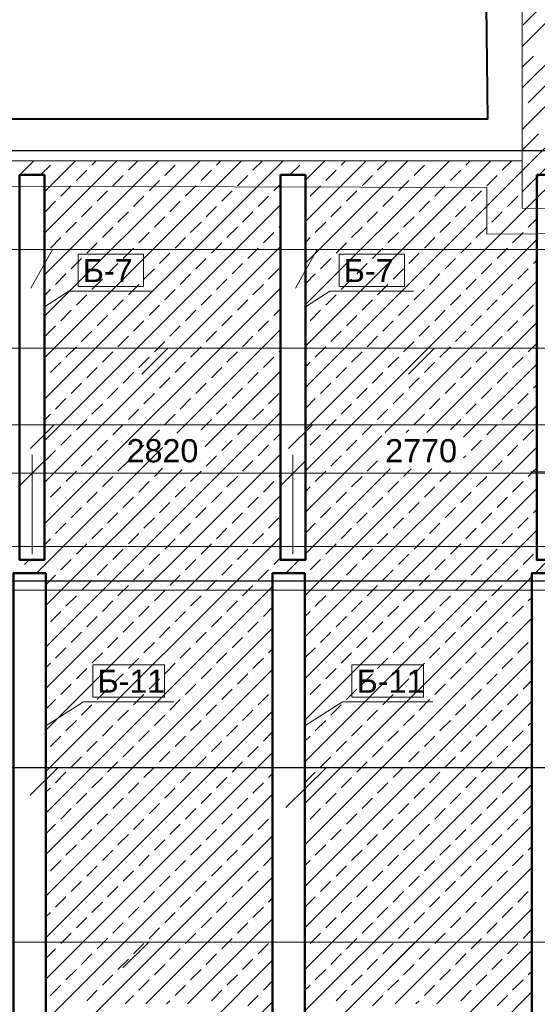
# Model space of a CAD drawing. Header units: millimetres. Extents: x -7161 to 110057, y -144197 to 43481.
# Tile 24 of 30: x 39312 to 44905, y 1572 to 12219. Entities that reach past the tile are written whole.
import ezdxf

# ---------------------------------------------------------------- set-up
doc = ezdxf.new("R2010")
doc.units = ezdxf.units.MM
for name, color, linetype, lineweight in [('Каркас', 130, 'Continuous', 50), ('Несущие стены', 10, 'Continuous', 40), ('Обмерные чертежи _09_02_2026_ 3 эт_dwg', 8, 'Continuous', 9), ('Оси', 7, 'Continuous', 9), ('Плита', 7, 'Continuous', 9), ('Размеры', 7, 'Continuous', 9), ('Штриховка', 7, 'Continuous', 9)]:
    doc.layers.add(name, color=color, linetype=linetype, lineweight=lineweight)
doc.styles.add('Arial', font='arial.ttf', dxfattribs={"height": 250})

# ---------------------------------------------------------------- blocks, each defined once
blk = doc.blocks.new('Обмерные чертежи _09_02_2026_ 3 эт_dwg_ось сокольники-2039262-Cхема демонтажа сборных ребристых плит перекрытия 3 этажа в осях _Г-Ж_1-3 и Г-Ж_10-12_')
at = {"layer": 'Оси', "color": 250, "lineweight": 30, "flags": 128}
for points in [[(-445520, 54535), (-452018, 54535), (-455016, 54535), (-459017, 54535), (-462418, 54535), (-470317, 54535), (-482816, 54535), (-490714, 54535), (-493713, 54535), (-497864, 54535), (-500864, 54535), (-507364, 54535), (-513025, 54535), (-513525, 54535)], [(-445520, 49884), (-452018, 49884), (-455016, 49884), (-459017, 49884), (-462418, 49884), (-470317, 49884), (-482816, 49884), (-490714, 49884), (-493713, 49884), (-497864, 49884), (-500864, 49884), (-507364, 49884), (-513025, 49884), (-513525, 49884)]]:
    blk.add_lwpolyline(points, dxfattribs=at)
blk = doc.blocks.new('Обмерные чертежи _09_02_2026_ 3 эт_dwg__Oblique-2039263-Cхема демонтажа сборных ребристых плит перекрытия 3 этажа в осях _Г-Ж_1-3 и Г-Ж_10-12_')
at = {"layer": 'Размеры'}
blk.add_line((-0.5, -0.5), (0.5, 0.5), dxfattribs=at)
blk = doc.blocks.new('Обмерные чертежи _09_02_2026_ 3 эт_dwg-2039254-Cхема демонтажа сборных ребристых плит перекрытия 3 этажа в осях _Г-Ж_1-3 и Г-Ж_10-12_')
at = {"lineweight": 9}
for p, q in [((-557940, -139907), (-557706, -139491)), ((-555080, -139907), (-554846, -139491)), ((-556741, -140838), (-556461, -140558)), ((-553860, -140838), (-553580, -140558)), ((-557947, -141643), (-557690, -141386)), ((-555156, -141643), (-554898, -141386)), ((-556948, -147259), (-556668, -146979)), ((-554067, -147259), (-553787, -146979))]:
    blk.add_line(p, q, dxfattribs=at)
at = {"color": 250, "lineweight": 30}
for p, q in [((-557950, -145392), (-557645, -145091)), ((-555187, -145524), (-554748, -145091))]:
    blk.add_line(p, q, dxfattribs=at)
at = {"lineweight": 9, "flags": 128}
for points in [[(-586289, -139491), (-543553, -139491), (-542615, -139491)], [(-557794, -140111), (-557531, -139941), (-556625, -139941)], [(-554974, -140111), (-554711, -139941), (-553805, -139941)], [(-551235, -140838), (-550955, -140558), (-583288, -140558), (-580807, -140558)], [(-583484, -141652), (-583218, -141386), (-540870, -141386), (-538376, -141386)], [(-557779, -144641), (-557372, -144380), (-556397, -144380)], [(-554979, -144641), (-554572, -144380), (-553597, -144380)], [(-551442, -147259), (-551162, -146979), (-583368, -146979), (-585849, -146979)]]:
    blk.add_lwpolyline(points, dxfattribs=at)
for points in [[(-557431, -139891), (-556725, -139891), (-556725, -139541), (-557431, -139541)], [(-554611, -139891), (-553905, -139891), (-553905, -139541), (-554611, -139541)], [(-557272, -144330), (-556497, -144330), (-556497, -143980), (-557272, -143980)], [(-554472, -144330), (-553697, -144330), (-553697, -143980), (-554472, -143980)]]:
    blk.add_lwpolyline(points, close=True, dxfattribs=at)
at = {"color": 250, "lineweight": 30, "flags": 128}
blk.add_lwpolyline([(-583182, -145810), (-582452, -145091), (-551462, -145091), (-550331, -145091)], dxfattribs=at)
at = {"layer": 'Каркас', "flags": 128}
for points in [[(-558064, -138683), (-557794, -138683), (-557794, -142847), (-558064, -142847)], [(-555244, -138683), (-554974, -138683), (-554974, -142847), (-555244, -142847)], [(-552474, -138683), (-552204, -138683), (-552204, -142847), (-552474, -142847)]]:
    blk.add_lwpolyline(points, close=True, dxfattribs=at)
for points in [[(-557779, -142991), (-558129, -142991), (-558129, -149222), (-557779, -149222), (-557779, -142991)], [(-554979, -142991), (-555329, -142991), (-555329, -149222), (-554979, -149222), (-554979, -142991)], [(-552179, -142991), (-552529, -142991), (-552529, -149222), (-552179, -149222), (-552179, -142991)]]:
    blk.add_lwpolyline(points, dxfattribs=at)
at = {"layer": 'Несущие стены', "flags": 128}
blk.add_lwpolyline([(-553094, -130710), (-553005, -138080), (-580033, -138080)], dxfattribs=at)
at = {"layer": 'Несущие стены', "color": 7, "lineweight": 9, "flags": 128}
for points in [[(-543453, -139248), (-551929, -139317), (-553014, -139325), (-553014, -138820), (-580331, -138748)], [(-583380, -142703), (-549461, -142703), (-549461, -142603), (-549023, -142603), (-549023, -143103), (-548903, -143103), (-548903, -143434), (-549022, -143434), (-548963, -151056), (-548317, -151056), (-548317, -151052), (-547716, -151056), (-546978, -151056), (-546978, -151060), (-542125, -151089), (-542184, -143311), (-542054, -143311), (-542054, -142713), (-536235, -142677), (-536235, -142672), (-535876, -142672), (-536006, -118621)], [(-549415, -149071), (-549432, -143174), (-583378, -143174), (-583350, -149040), (-549415, -149040)]]:
    blk.add_lwpolyline(points, dxfattribs=at)
at = {"layer": 'Плита', "flags": 128}
for points in [[(-552631, -138531), (-552631, -131264), (-549087, -131264), (-549087, -137019), (-548850, -137014)], [(-588043, -139073), (-580520, -139073), (-580520, -138531), (-552631, -138531), (-552631, -139044), (-543453, -139209)]]:
    blk.add_lwpolyline(points, dxfattribs=at)
at = {"layer": 'Размеры'}
for p, q in [((-557729, -141910), (-560969, -141910)), ((-554909, -141910), (-558129, -141910)), ((-552139, -141910), (-555309, -141910)), ((-549429, -141893), (-552539, -141893))]:
    blk.add_line(p, q, dxfattribs=at)
at = {"layer": 'Размеры', "flags": 128}
for points in [[(-557929, -141710), (-557929, -142785)], [(-555109, -141710), (-555109, -142785)]]:
    blk.add_lwpolyline(points, close=True, dxfattribs=at)
at = {"layer": 'Штриховка'}
for p, q in [((-552623, -137061), (-552342, -136781)), ((-552631, -137518), (-552510, -137398)), ((-552566, -137903), (-552286, -137622)), ((-552631, -138416), (-552454, -138240)), ((-558060, -138683), (-557909, -138531)), ((-557836, -138683), (-557730, -138577)), ((-557794, -141110), (-555215, -138531)), ((-557794, -140661), (-555664, -138531)), ((-557794, -140212), (-556113, -138531)), ((-557794, -139763), (-556562, -138531)), ((-557794, -139314), (-557011, -138531)), ((-557794, -138865), (-557460, -138531)), ((-557281, -138577), (-557235, -138531)), ((-556888, -138633), (-556786, -138531)), ((-556495, -138689), (-556383, -138577)), ((-555934, -138577), (-555888, -138531)), ((-555541, -138633), (-555439, -138531)), ((-555142, -138683), (-555036, -138577)), ((-554974, -140535), (-552970, -138531)), ((-554974, -140086), (-553419, -138531)), ((-554974, -139637), (-553868, -138531)), ((-554974, -139188), (-554317, -138531)), ((-554974, -138739), (-554766, -138531)), ((-554587, -138577), (-554541, -138531)), ((-554194, -138633), (-554092, -138531)), ((-553801, -138689), (-553689, -138577)), ((-553240, -138577), (-553194, -138531)), ((-552847, -138633), (-552745, -138531)), ((-557449, -138745), (-557337, -138633)), ((-557057, -138801), (-556944, -138689)), ((-556102, -138745), (-555990, -138633)), ((-555709, -138801), (-555597, -138689)), ((-554755, -138745), (-554643, -138633)), ((-554362, -138801), (-554250, -138689)), ((-553408, -138745), (-553296, -138633)), ((-553015, -138801), (-552903, -138689)), ((-557618, -138913), (-557506, -138801)), ((-556664, -138857), (-556551, -138745)), ((-556271, -138913), (-556158, -138801)), ((-555317, -138857), (-555244, -138785)), ((-554924, -138913), (-554811, -138801)), ((-553970, -138857), (-553857, -138745)), ((-553577, -138913), (-553464, -138801)), ((-557225, -138969), (-557113, -138857)), ((-556832, -139026), (-556720, -138913)), ((-555878, -138969), (-555766, -138857)), ((-555485, -139026), (-555373, -138913)), ((-554974, -141433), (-552474, -138933)), ((-554531, -138969), (-554419, -138857)), ((-554138, -139026), (-554026, -138913)), ((-553184, -138969), (-553072, -138857)), ((-552791, -139026), (-552679, -138913)), ((-557794, -141559), (-555244, -139009)), ((-557786, -139082), (-557674, -138969)), ((-557393, -139138), (-557281, -139026)), ((-556439, -139082), (-556327, -138969)), ((-556046, -139138), (-555934, -139026)), ((-554699, -139138), (-554587, -139026)), ((-553745, -139082), (-553633, -138969)), ((-553352, -139138), (-553240, -139026)), ((-557000, -139194), (-556888, -139082)), ((-556607, -139250), (-556495, -139138)), ((-555653, -139194), (-555541, -139082)), ((-554306, -139194), (-554194, -139082)), ((-553913, -139250), (-553801, -139138)), ((-552959, -139194), (-552847, -139082)), ((-557562, -139306), (-557449, -139194)), ((-557169, -139362), (-557057, -139250)), ((-556215, -139306), (-556102, -139194)), ((-555822, -139362), (-555709, -139250)), ((-555260, -139250), (-555244, -139234)), ((-554868, -139306), (-554755, -139194)), ((-554475, -139362), (-554362, -139250)), ((-553521, -139306), (-553408, -139194)), ((-553128, -139362), (-553015, -139250)), ((-552566, -139250), (-552474, -139158)), ((-557730, -139475), (-557618, -139362)), ((-556776, -139418), (-556664, -139306)), ((-556383, -139475), (-556271, -139362)), ((-555429, -139418), (-555317, -139306)), ((-554974, -139413), (-554924, -139362)), ((-554082, -139418), (-553970, -139306)), ((-553689, -139475), (-553577, -139362)), ((-552735, -139418), (-552623, -139306)), ((-557794, -142008), (-555244, -139458)), ((-557337, -139531), (-557225, -139418)), ((-555990, -139531), (-555878, -139418)), ((-554974, -141882), (-552474, -139382)), ((-554643, -139531), (-554531, -139418)), ((-553296, -139531), (-553184, -139418)), ((-557794, -139538), (-557786, -139531)), ((-556944, -139587), (-556832, -139475)), ((-556551, -139643), (-556439, -139531)), ((-555597, -139587), (-555485, -139475)), ((-554250, -139587), (-554138, -139475)), ((-553857, -139643), (-553745, -139531)), ((-552903, -139587), (-552791, -139475)), ((-557506, -139699), (-557393, -139587)), ((-557113, -139755), (-557000, -139643)), ((-556158, -139699), (-556046, -139587)), ((-555766, -139755), (-555653, -139643)), ((-554811, -139699), (-554699, -139587)), ((-554419, -139755), (-554306, -139643)), ((-553464, -139699), (-553352, -139587)), ((-553072, -139755), (-552959, -139643)), ((-552510, -139643), (-552474, -139607)), ((-557674, -139867), (-557562, -139755)), ((-556720, -139811), (-556607, -139699)), ((-556327, -139867), (-556215, -139755)), ((-555373, -139811), (-555260, -139699)), ((-554974, -139862), (-554868, -139755)), ((-554026, -139811), (-553913, -139699)), ((-553633, -139867), (-553521, -139755)), ((-552679, -139811), (-552566, -139699)), ((-557281, -139924), (-557169, -139811)), ((-556888, -139980), (-556776, -139867)), ((-555934, -139924), (-555822, -139811)), ((-555541, -139980), (-555429, -139867)), ((-554587, -139924), (-554475, -139811)), ((-554194, -139980), (-554082, -139867)), ((-554111, -141468), (-552474, -139831)), ((-553240, -139924), (-553128, -139811)), ((-552847, -139980), (-552735, -139867)), ((-557794, -142457), (-555244, -139907)), ((-557794, -139988), (-557730, -139924)), ((-557449, -140092), (-557337, -139980)), ((-556495, -140036), (-556383, -139924)), ((-556102, -140092), (-555990, -139980)), ((-554755, -140092), (-554643, -139980)), ((-553801, -140036), (-553689, -139924)), ((-553408, -140092), (-553296, -139980)), ((-557057, -140148), (-556944, -140036)), ((-556664, -140204), (-556551, -140092)), ((-555709, -140148), (-555597, -140036)), ((-554362, -140148), (-554250, -140036)), ((-553970, -140204), (-553857, -140092)), ((-553015, -140148), (-552903, -140036)), ((-552623, -140204), (-552510, -140092)), ((-557618, -140260), (-557506, -140148)), ((-557225, -140317), (-557113, -140204)), ((-556271, -140260), (-556158, -140148)), ((-555878, -140317), (-555766, -140204)), ((-555317, -140204), (-555244, -140132)), ((-554924, -140260), (-554811, -140148)), ((-554531, -140317), (-554419, -140204)), ((-553577, -140260), (-553464, -140148)), ((-553184, -140317), (-553072, -140204)), ((-557786, -140429), (-557674, -140317)), ((-556832, -140373), (-556720, -140260)), ((-556439, -140429), (-556327, -140317)), ((-555485, -140373), (-555373, -140260)), ((-554138, -140373), (-554026, -140260)), ((-553745, -140429), (-553633, -140317)), ((-553662, -141468), (-552474, -140280)), ((-552791, -140373), (-552679, -140260)), ((-557393, -140485), (-557281, -140373)), ((-557000, -140541), (-556888, -140429)), ((-556363, -141475), (-555244, -140356)), ((-556046, -140485), (-555934, -140373)), ((-555653, -140541), (-555541, -140429)), ((-554699, -140485), (-554587, -140373)), ((-554306, -140541), (-554194, -140429)), ((-553352, -140485), (-553240, -140373)), ((-552959, -140541), (-552847, -140429)), ((-556607, -140597), (-556495, -140485)), ((-553913, -140597), (-553801, -140485)), ((-552566, -140597), (-552474, -140505)), ((-557562, -140653), (-557449, -140541)), ((-557169, -140709), (-557057, -140597)), ((-556215, -140653), (-556102, -140541)), ((-555822, -140709), (-555709, -140597)), ((-555260, -140597), (-555244, -140581)), ((-554868, -140653), (-554755, -140541)), ((-554475, -140709), (-554362, -140597)), ((-553521, -140653), (-553408, -140541)), ((-553128, -140709), (-553015, -140597)), ((-557730, -140822), (-557618, -140709)), ((-556776, -140766), (-556664, -140653)), ((-556383, -140822), (-556271, -140709)), ((-555429, -140766), (-555317, -140653)), ((-554974, -140760), (-554924, -140709)), ((-554082, -140766), (-553970, -140653)), ((-553689, -140822), (-553577, -140709)), ((-553265, -141520), (-552474, -140729)), ((-552735, -140766), (-552623, -140653)), ((-557337, -140878), (-557225, -140766)), ((-556944, -140934), (-556832, -140822)), ((-556059, -141621), (-555244, -140805)), ((-555990, -140878), (-555878, -140766)), ((-555597, -140934), (-555485, -140822)), ((-554643, -140878), (-554531, -140766)), ((-554250, -140934), (-554138, -140822)), ((-553296, -140878), (-553184, -140766)), ((-552903, -140934), (-552791, -140822)), ((-557794, -140886), (-557786, -140878)), ((-557506, -141046), (-557393, -140934)), ((-556551, -140990), (-556439, -140878)), ((-556158, -141046), (-556046, -140934)), ((-554811, -141046), (-554699, -140934)), ((-553857, -140990), (-553745, -140878)), ((-553464, -141046), (-553352, -140934)), ((-552510, -140990), (-552474, -140954)), ((-557113, -141102), (-557000, -140990)), ((-556720, -141158), (-556607, -141046)), ((-555766, -141102), (-555653, -140990)), ((-555373, -141158), (-555260, -141046)), ((-554419, -141102), (-554306, -140990)), ((-554026, -141158), (-553913, -141046)), ((-553072, -141102), (-552959, -140990)), ((-552679, -141158), (-552566, -141046)), ((-557674, -141215), (-557562, -141102)), ((-557281, -141271), (-557169, -141158)), ((-556327, -141215), (-556215, -141102)), ((-555934, -141271), (-555822, -141158)), ((-554974, -141209), (-554868, -141102)), ((-554587, -141271), (-554475, -141158)), ((-553633, -141215), (-553521, -141102)), ((-553240, -141271), (-553128, -141158)), ((-557794, -141335), (-557730, -141271)), ((-557779, -143789), (-555244, -141254)), ((-556888, -141327), (-556776, -141215)), ((-556495, -141383), (-556383, -141271)), ((-555541, -141327), (-555429, -141215)), ((-554979, -143683), (-552474, -141178)), ((-554194, -141327), (-554082, -141215)), ((-553801, -141383), (-553689, -141271)), ((-552847, -141327), (-552735, -141215)), ((-557449, -141439), (-557337, -141327)), ((-557057, -141495), (-556944, -141383)), ((-556102, -141439), (-555990, -141327)), ((-555709, -141495), (-555597, -141383)), ((-554755, -141439), (-554643, -141327)), ((-554362, -141495), (-554250, -141383)), ((-553408, -141439), (-553296, -141327)), ((-553015, -141495), (-552903, -141383)), ((-557618, -141607), (-557506, -141495)), ((-556664, -141551), (-556551, -141439)), ((-555317, -141551), (-555244, -141479)), ((-554924, -141607), (-554811, -141495)), ((-553887, -141468), (-553857, -141439)), ((-552623, -141551), (-552510, -141439)), ((-557225, -141664), (-557113, -141551)), ((-555878, -141664), (-555766, -141551)), ((-554974, -142331), (-554147, -141504)), ((-554531, -141664), (-554419, -141551)), ((-553184, -141664), (-553072, -141551)), ((-557879, -142991), (-556519, -141631)), ((-557786, -141776), (-557674, -141664)), ((-557779, -144238), (-555244, -141703)), ((-556832, -141720), (-556720, -141607)), ((-555485, -141720), (-555373, -141607)), ((-554979, -144132), (-552474, -141627)), ((-552791, -141720), (-552679, -141607)), ((-557393, -141832), (-557281, -141720)), ((-557000, -141888), (-556888, -141776)), ((-556046, -141832), (-555934, -141720)), ((-555653, -141888), (-555541, -141776)), ((-554699, -141832), (-554587, -141720)), ((-554306, -141888), (-554194, -141776)), ((-553265, -141744), (-553240, -141720)), ((-552959, -141888), (-552847, -141776)), ((-557779, -143340), (-556307, -141868)), ((-557562, -142000), (-557449, -141888)), ((-556607, -141944), (-556519, -141856)), ((-556215, -142000), (-556102, -141888)), ((-554979, -143234), (-553608, -141863)), ((-554974, -142780), (-554057, -141863)), ((-554868, -142000), (-554755, -141888)), ((-553913, -141944), (-553832, -141863)), ((-553521, -142000), (-553408, -141888)), ((-552566, -141944), (-552474, -141852)), ((-557169, -142056), (-557057, -141944)), ((-556776, -142113), (-556664, -142000)), ((-555822, -142056), (-555709, -141944)), ((-555429, -142113), (-555317, -142000)), ((-555260, -141944), (-555244, -141928)), ((-554475, -142056), (-554362, -141944)), ((-554082, -142113), (-553970, -142000)), ((-553128, -142056), (-553015, -141944)), ((-552735, -142113), (-552623, -142000)), ((-557730, -142169), (-557618, -142056)), ((-557337, -142225), (-557225, -142113)), ((-556383, -142169), (-556271, -142056)), ((-555990, -142225), (-555878, -142113)), ((-554979, -144581), (-552474, -142076)), ((-554974, -142107), (-554924, -142056)), ((-554643, -142225), (-554531, -142113)), ((-553689, -142169), (-553577, -142056)), ((-553296, -142225), (-553184, -142113)), ((-557794, -142233), (-557786, -142225)), ((-557779, -144687), (-555244, -142152)), ((-556944, -142281), (-556832, -142169)), ((-556551, -142337), (-556439, -142225)), ((-555597, -142281), (-555485, -142169)), ((-554250, -142281), (-554138, -142169)), ((-553857, -142337), (-553745, -142225)), ((-552903, -142281), (-552791, -142169)), ((-557506, -142393), (-557393, -142281)), ((-557113, -142449), (-557000, -142337)), ((-556158, -142393), (-556046, -142281)), ((-555766, -142449), (-555653, -142337)), ((-554811, -142393), (-554699, -142281)), ((-554419, -142449), (-554306, -142337)), ((-553464, -142393), (-553352, -142281)), ((-553072, -142449), (-552959, -142337)), ((-552510, -142337), (-552474, -142301)), ((-557674, -142562), (-557562, -142449)), ((-556720, -142505), (-556607, -142393)), ((-556327, -142562), (-556215, -142449)), ((-555373, -142505), (-555260, -142393)), ((-554974, -142556), (-554868, -142449)), ((-554026, -142505), (-553913, -142393)), ((-553633, -142562), (-553521, -142449)), ((-552679, -142505), (-552566, -142393)), ((-557281, -142618), (-557169, -142505)), ((-555934, -142618), (-555822, -142505)), ((-554979, -145030), (-552474, -142525)), ((-554587, -142618), (-554475, -142505)), ((-553240, -142618), (-553128, -142505)), ((-557794, -142682), (-557730, -142618)), ((-557779, -145136), (-555244, -142601)), ((-556888, -142674), (-556776, -142562)), ((-556495, -142730), (-556383, -142618)), ((-555541, -142674), (-555429, -142562)), ((-554194, -142674), (-554082, -142562)), ((-553801, -142730), (-553689, -142618)), ((-552847, -142674), (-552735, -142562)), ((-557449, -142786), (-557337, -142674)), ((-557057, -142842), (-556944, -142730)), ((-556102, -142786), (-555990, -142674)), ((-555709, -142842), (-555597, -142730)), ((-554755, -142786), (-554643, -142674)), ((-554362, -142842), (-554250, -142730)), ((-553408, -142786), (-553296, -142674)), ((-553015, -142842), (-552903, -142730)), ((-558011, -142898), (-557960, -142847)), ((-557618, -142954), (-557506, -142842)), ((-556664, -142898), (-556551, -142786)), ((-556271, -142954), (-556158, -142842)), ((-555317, -142898), (-555244, -142826)), ((-555185, -142991), (-555041, -142847)), ((-554924, -142954), (-554811, -142842)), ((-553970, -142898), (-553857, -142786)), ((-553577, -142954), (-553464, -142842)), ((-552623, -142898), (-552510, -142786)), ((-552490, -142991), (-552372, -142872)), ((-557225, -143011), (-557113, -142898)), ((-556832, -143067), (-556720, -142954)), ((-555878, -143011), (-555766, -142898)), ((-555485, -143067), (-555373, -142954)), ((-554531, -143011), (-554419, -142898)), ((-554138, -143067), (-554026, -142954)), ((-553184, -143011), (-553072, -142898)), ((-552791, -143067), (-552679, -142954)), ((-557779, -143115), (-557674, -143011)), ((-557393, -143179), (-557281, -143067)), ((-556439, -143123), (-556327, -143011)), ((-556046, -143179), (-555934, -143067)), ((-554979, -145479), (-552529, -143029)), ((-554699, -143179), (-554587, -143067)), ((-553745, -143123), (-553633, -143011)), ((-553352, -143179), (-553240, -143067)), ((-557779, -145585), (-555329, -143135)), ((-557000, -143235), (-556888, -143123)), ((-556607, -143291), (-556495, -143179)), ((-555653, -143235), (-555541, -143123)), ((-554306, -143235), (-554194, -143123)), ((-553913, -143291), (-553801, -143179)), ((-552959, -143235), (-552847, -143123)), ((-557562, -143347), (-557449, -143235)), ((-557169, -143403), (-557057, -143291)), ((-556215, -143347), (-556102, -143235)), ((-555822, -143403), (-555709, -143291)), ((-554868, -143347), (-554755, -143235)), ((-554475, -143403), (-554362, -143291)), ((-553521, -143347), (-553408, -143235)), ((-553128, -143403), (-553015, -143291)), ((-552566, -143291), (-552529, -143253)), ((-557730, -143516), (-557618, -143403)), ((-556776, -143460), (-556664, -143347)), ((-556383, -143516), (-556271, -143403)), ((-555429, -143460), (-555329, -143359)), ((-554979, -143458), (-554924, -143403)), ((-554082, -143460), (-553970, -143347)), ((-553689, -143516), (-553577, -143403)), ((-552735, -143460), (-552623, -143347)), ((-557337, -143572), (-557225, -143460)), ((-556944, -143628), (-556832, -143516)), ((-555990, -143572), (-555878, -143460)), ((-555597, -143628), (-555485, -143516)), ((-554979, -145928), (-552529, -143478)), ((-554643, -143572), (-554531, -143460)), ((-554250, -143628), (-554138, -143516)), ((-553296, -143572), (-553184, -143460)), ((-552903, -143628), (-552791, -143516)), ((-557779, -146034), (-555329, -143584)), ((-556551, -143684), (-556439, -143572)), ((-553857, -143684), (-553745, -143572)), ((-557506, -143740), (-557393, -143628)), ((-557113, -143796), (-557000, -143684)), ((-556158, -143740), (-556046, -143628)), ((-555766, -143796), (-555653, -143684)), ((-554811, -143740), (-554699, -143628)), ((-554419, -143796), (-554306, -143684)), ((-553464, -143740), (-553352, -143628)), ((-553072, -143796), (-552959, -143684)), ((-557674, -143909), (-557562, -143796)), ((-556720, -143852), (-556607, -143740)), ((-556327, -143909), (-556215, -143796)), ((-555373, -143852), (-555329, -143808)), ((-554979, -143907), (-554868, -143796)), ((-554026, -143852), (-553913, -143740)), ((-553633, -143909), (-553521, -143796)), ((-552679, -143852), (-552566, -143740)), ((-557281, -143965), (-557169, -143852)), ((-556888, -144021), (-556776, -143909)), ((-555934, -143965), (-555822, -143852)), ((-555541, -144021), (-555429, -143909)), ((-554979, -146377), (-552529, -143927)), ((-554587, -143965), (-554475, -143852)), ((-554194, -144021), (-554082, -143909)), ((-553240, -143965), (-553128, -143852)), ((-552847, -144021), (-552735, -143909)), ((-557779, -144013), (-557730, -143965)), ((-557779, -146483), (-555329, -144033)), ((-557449, -144133), (-557337, -144021)), ((-556495, -144077), (-556383, -143965)), ((-556102, -144133), (-555990, -144021)), ((-554755, -144133), (-554643, -144021)), ((-553801, -144077), (-553689, -143965)), ((-553408, -144133), (-553296, -144021)), ((-557057, -144189), (-556944, -144077)), ((-556664, -144245), (-556551, -144133)), ((-555709, -144189), (-555597, -144077)), ((-554362, -144189), (-554250, -144077)), ((-553970, -144245), (-553857, -144133)), ((-553015, -144189), (-552903, -144077)), ((-552623, -144245), (-552529, -144151)), ((-557618, -144301), (-557506, -144189)), ((-557225, -144358), (-557113, -144245)), ((-556271, -144301), (-556158, -144189)), ((-555878, -144358), (-555766, -144245)), ((-554924, -144301), (-554811, -144189)), ((-554531, -144358), (-554419, -144245)), ((-553577, -144301), (-553464, -144189)), ((-553184, -144358), (-553072, -144245)), ((-557779, -144462), (-557674, -144358)), ((-556832, -144414), (-556720, -144301)), ((-556439, -144470), (-556327, -144358)), ((-555485, -144414), (-555373, -144301)), ((-554138, -144414), (-554026, -144301)), ((-553745, -144470), (-553633, -144358)), ((-552791, -144414), (-552679, -144301)), ((-557393, -144526), (-557281, -144414)), ((-557000, -144582), (-556888, -144470)), ((-556046, -144526), (-555934, -144414)), ((-555653, -144582), (-555541, -144470)), ((-554979, -146826), (-552529, -144376)), ((-554699, -144526), (-554587, -144414)), ((-554306, -144582), (-554194, -144470)), ((-553352, -144526), (-553240, -144414)), ((-552959, -144582), (-552847, -144470)), ((-557779, -146932), (-555329, -144482)), ((-557562, -144694), (-557449, -144582)), ((-556607, -144638), (-556495, -144526)), ((-556215, -144694), (-556102, -144582)), ((-554868, -144694), (-554755, -144582)), ((-553913, -144638), (-553801, -144526)), ((-553521, -144694), (-553408, -144582)), ((-557169, -144751), (-557057, -144638)), ((-555822, -144751), (-555709, -144638)), ((-554475, -144751), (-554362, -144638)), ((-553128, -144751), (-553015, -144638)), ((-552566, -144638), (-552529, -144600)), ((-557730, -144863), (-557618, -144751)), ((-556776, -144807), (-556664, -144694)), ((-556383, -144863), (-556271, -144751)), ((-555429, -144807), (-555329, -144706)), ((-554979, -144805), (-554924, -144751)), ((-554082, -144807), (-553970, -144694)), ((-553689, -144863), (-553577, -144751)), ((-552735, -144807), (-552623, -144694)), ((-557337, -144919), (-557225, -144807)), ((-556944, -144975), (-556832, -144863)), ((-555990, -144919), (-555878, -144807)), ((-555597, -144975), (-555485, -144863)), ((-554979, -147275), (-552529, -144825)), ((-554643, -144919), (-554531, -144807)), ((-554250, -144975), (-554138, -144863)), ((-553296, -144919), (-553184, -144807)), ((-552903, -144975), (-552791, -144863)), ((-557779, -147381), (-555329, -144931)), ((-557506, -145087), (-557393, -144975)), ((-556551, -145031), (-556439, -144919)), ((-556158, -145087), (-556046, -144975)), ((-554811, -145087), (-554699, -144975)), ((-553857, -145031), (-553745, -144919)), ((-553464, -145087), (-553352, -144975)), ((-557113, -145143), (-557000, -145031)), ((-556720, -145200), (-556607, -145087)), ((-555766, -145143), (-555653, -145031)), ((-554419, -145143), (-554306, -145031)), ((-554026, -145200), (-553913, -145087)), ((-553072, -145143), (-552959, -145031)), ((-552679, -145200), (-552566, -145087)), ((-557674, -145256), (-557562, -145143)), ((-557281, -145312), (-557169, -145200)), ((-556327, -145256), (-556215, -145143)), ((-555934, -145312), (-555822, -145200)), ((-555373, -145200), (-555329, -145155)), ((-554979, -145254), (-554868, -145143)), ((-554587, -145312), (-554475, -145200)), ((-553633, -145256), (-553521, -145143)), ((-553240, -145312), (-553128, -145200)), ((-557779, -145360), (-557730, -145312)), ((-556888, -145368), (-556776, -145256)), ((-556495, -145424), (-556383, -145312)), ((-555541, -145368), (-555429, -145256)), ((-554979, -147724), (-552529, -145274)), ((-554194, -145368), (-554082, -145256)), ((-553801, -145424), (-553689, -145312)), ((-552847, -145368), (-552735, -145256)), ((-557779, -147830), (-555329, -145380)), ((-557449, -145480), (-557337, -145368)), ((-557057, -145536), (-556944, -145424)), ((-556102, -145480), (-555990, -145368)), ((-555709, -145536), (-555597, -145424)), ((-554755, -145480), (-554643, -145368)), ((-554362, -145536), (-554250, -145424)), ((-553408, -145480), (-553296, -145368)), ((-553015, -145536), (-552903, -145424)), ((-557618, -145649), (-557506, -145536)), ((-556664, -145592), (-556551, -145480)), ((-556271, -145649), (-556158, -145536)), ((-554924, -145649), (-554811, -145536)), ((-553970, -145592), (-553857, -145480)), ((-553577, -145649), (-553464, -145536)), ((-552623, -145592), (-552529, -145498)), ((-557225, -145705), (-557113, -145592)), ((-556832, -145761), (-556720, -145649)), ((-555878, -145705), (-555766, -145592)), ((-555485, -145761), (-555373, -145649)), ((-554531, -145705), (-554419, -145592)), ((-554138, -145761), (-554026, -145649)), ((-553184, -145705), (-553072, -145592)), ((-552791, -145761), (-552679, -145649)), ((-557779, -145809), (-557674, -145705)), ((-556439, -145817), (-556327, -145705)), ((-554979, -148173), (-552529, -145723)), ((-553745, -145817), (-553633, -145705)), ((-557779, -148279), (-555329, -145829)), ((-557393, -145873), (-557281, -145761)), ((-557000, -145929), (-556888, -145817)), ((-556046, -145873), (-555934, -145761)), ((-555653, -145929), (-555541, -145817)), ((-554699, -145873), (-554587, -145761)), ((-554306, -145929), (-554194, -145817)), ((-553352, -145873), (-553240, -145761)), ((-552959, -145929), (-552847, -145817)), ((-557562, -146041), (-557449, -145929)), ((-556607, -145985), (-556495, -145873)), ((-556215, -146041), (-556102, -145929)), ((-554868, -146041), (-554755, -145929)), ((-553913, -145985), (-553801, -145873)), ((-553521, -146041), (-553408, -145929)), ((-552566, -145985), (-552529, -145947)), ((-557169, -146098), (-557057, -145985)), ((-556776, -146154), (-556664, -146041)), ((-555822, -146098), (-555709, -145985)), ((-555429, -146154), (-555329, -146053)), ((-554475, -146098), (-554362, -145985)), ((-554082, -146154), (-553970, -146041)), ((-553128, -146098), (-553015, -145985)), ((-552735, -146154), (-552623, -146041)), ((-557730, -146210), (-557618, -146098)), ((-557337, -146266), (-557225, -146154)), ((-556383, -146210), (-556271, -146098)), ((-555990, -146266), (-555878, -146154)), ((-554979, -146152), (-554924, -146098)), ((-554643, -146266), (-554531, -146154)), ((-554005, -147648), (-552529, -146172)), ((-553689, -146210), (-553577, -146098)), ((-553296, -146266), (-553184, -146154)), ((-556944, -146322), (-556832, -146210)), ((-556699, -147648), (-555329, -146278)), ((-556551, -146378), (-556439, -146266)), ((-555597, -146322), (-555485, -146210)), ((-554250, -146322), (-554138, -146210)), ((-553857, -146378), (-553745, -146266)), ((-552903, -146322), (-552791, -146210)), ((-557506, -146434), (-557393, -146322)), ((-557113, -146490), (-557000, -146378)), ((-556158, -146434), (-556046, -146322)), ((-555766, -146490), (-555653, -146378)), ((-554811, -146434), (-554699, -146322)), ((-554419, -146490), (-554306, -146378)), ((-553464, -146434), (-553352, -146322)), ((-553072, -146490), (-552959, -146378)), ((-557674, -146603), (-557562, -146490)), ((-556720, -146547), (-556607, -146434)), ((-556327, -146603), (-556215, -146490)), ((-554979, -146601), (-554868, -146490)), ((-554026, -146547), (-553913, -146434)), ((-553633, -146603), (-553521, -146490)), ((-552679, -146547), (-552566, -146434)), ((-557281, -146659), (-557169, -146547)), ((-556888, -146715), (-556776, -146603)), ((-555934, -146659), (-555822, -146547)), ((-555541, -146715), (-555429, -146603)), ((-555373, -146547), (-555329, -146502)), ((-554587, -146659), (-554475, -146547)), ((-554194, -146715), (-554082, -146603)), ((-553240, -146659), (-553128, -146547)), ((-552847, -146715), (-552735, -146603)), ((-557779, -146707), (-557730, -146659)), ((-556495, -146771), (-556383, -146659)), ((-553801, -146771), (-553689, -146659)), ((-553556, -147648), (-552529, -146621)), ((-557449, -146827), (-557337, -146715)), ((-557057, -146883), (-556944, -146771)), ((-556250, -147648), (-555329, -146727)), ((-556102, -146827), (-555990, -146715)), ((-555709, -146883), (-555597, -146771)), ((-554755, -146827), (-554643, -146715)), ((-554362, -146883), (-554250, -146771)), ((-553408, -146827), (-553296, -146715)), ((-553015, -146883), (-552903, -146771)), ((-557618, -146996), (-557506, -146883)), ((-556664, -146939), (-556551, -146827)), ((-556271, -146996), (-556158, -146883)), ((-554924, -146996), (-554811, -146883)), ((-553970, -146939), (-553857, -146827)), ((-553577, -146996), (-553464, -146883)), ((-552623, -146939), (-552529, -146845)), ((-557225, -147052), (-557113, -146939)), ((-556832, -147108), (-556720, -146996)), ((-555878, -147052), (-555766, -146939)), ((-555485, -147108), (-555373, -146996)), ((-554531, -147052), (-554419, -146939)), ((-554138, -147108), (-554026, -146996)), ((-553184, -147052), (-553072, -146939)), ((-552791, -147108), (-552679, -146996)), ((-557779, -147156), (-557674, -147052)), ((-557393, -147220), (-557281, -147108)), ((-556439, -147164), (-556327, -147052)), ((-556046, -147220), (-555934, -147108)), ((-554699, -147220), (-554587, -147108)), ((-553745, -147164), (-553633, -147052)), ((-553354, -147895), (-552529, -147070)), ((-553352, -147220), (-553240, -147108)), ((-557000, -147276), (-556888, -147164)), ((-556607, -147332), (-556495, -147220)), ((-556154, -148001), (-555329, -147176)), ((-555653, -147276), (-555541, -147164)), ((-554306, -147276), (-554194, -147164)), ((-553913, -147332), (-553801, -147220)), ((-552959, -147276), (-552847, -147164)), ((-557562, -147388), (-557449, -147276)), ((-557169, -147445), (-557057, -147332)), ((-556215, -147388), (-556102, -147276)), ((-555822, -147445), (-555709, -147332)), ((-554868, -147388), (-554755, -147276)), ((-554475, -147445), (-554362, -147332)), ((-553521, -147388), (-553408, -147276)), ((-553128, -147445), (-553015, -147332)), ((-552566, -147332), (-552529, -147294)), ((-557730, -147557), (-557618, -147445)), ((-556776, -147501), (-556664, -147388)), ((-556383, -147557), (-556271, -147445)), ((-555429, -147501), (-555329, -147400)), ((-554979, -147499), (-554924, -147445)), ((-554082, -147501), (-553970, -147388)), ((-553689, -147557), (-553577, -147445)), ((-552735, -147501), (-552623, -147388)), ((-557337, -147613), (-557225, -147501)), ((-556924, -147648), (-556832, -147557)), ((-555990, -147613), (-555878, -147501)), ((-555597, -147669), (-555485, -147557)), ((-554643, -147613), (-554531, -147501)), ((-554487, -149478), (-552529, -147519)), ((-554250, -147669), (-554138, -147557)), ((-553296, -147613), (-553184, -147501)), ((-552903, -147669), (-552791, -147557)), ((-557181, -149478), (-555329, -147625)), ((-556475, -147648), (-556439, -147613)), ((-553781, -147648), (-553745, -147613))]:
    blk.add_line(p, q, dxfattribs=at)
at = {"layer": 'Штриховка', "flags": 128}
for points in [[(-552631, -137743), (-552240, -137352), (-549321, -134433), (-549087, -134200)], [(-552631, -138192), (-552235, -137796), (-549317, -134878), (-549087, -134649)], [(-554974, -140984), (-552631, -138641), (-552231, -138241), (-549313, -135323), (-549087, -135098)], [(-552631, -137294), (-552244, -136907), (-550361, -135024)], [(-552586, -139045), (-552226, -138685), (-549309, -135768), (-549087, -135547)], [(-552631, -138865), (-552623, -138857), (-552510, -138745), (-552230, -138464)]]:
    blk.add_lwpolyline(points, dxfattribs=at)
blk.add_blockref('Обмерные чертежи _09_02_2026_ 3 эт_dwg_ось сокольники-2039262-Cхема демонтажа сборных ребристых плит перекрытия 3 этажа в осях _Г-Ж_1-3 и Г-Ж_10-12_', (-90010, -192960))
at = {"xscale": 250, "yscale": 250, "zscale": 250, "rotation": 180}
for p in [(-557929, -141910), (-555109, -141910)]:
    blk.add_blockref('Обмерные чертежи _09_02_2026_ 3 эт_dwg__Oblique-2039263-Cхема демонтажа сборных ребристых плит перекрытия 3 этажа в осях _Г-Ж_1-3 и Г-Ж_10-12_', p, dxfattribs=at)
at = {"xscale": 250, "yscale": 250, "zscale": 250}
for p in [(-557929, -141910), (-555109, -141910)]:
    blk.add_blockref('Обмерные чертежи _09_02_2026_ 3 эт_dwg__Oblique-2039263-Cхема демонтажа сборных ребристых плит перекрытия 3 этажа в осях _Г-Ж_1-3 и Г-Ж_10-12_', p, dxfattribs=at)
at = {"lineweight": 9, "char_height": 250, "attachment_point": 1, "line_spacing_factor": 0.941778, "style": 'Arial'}
for s, insert, width in [('Б-7', (-557381, -139593), 642.74), ('Б-7', (-554561, -139593), 642.74), ('Б-11', (-557222, -144033), 875.35), ('Б-11', (-554422, -144033), 875.35)]:
    blk.add_mtext(s, dxfattribs=dict(at, insert=insert, width=width))
at = {"layer": 'Размеры', "char_height": 250, "width": 930.44, "attachment_point": 2, "line_spacing_factor": 0.941778, "style": 'Arial'}
for s, insert in [('2820', (-556519, -141541)), ('2770', (-553724, -141541))]:
    blk.add_mtext(s, dxfattribs=dict(at, insert=insert))

msp = doc.modelspace()

# ---------------------------------------------------------------- block references
at = {"layer": 'Обмерные чертежи _09_02_2026_ 3 эт_dwg', "color": 7}
msp.add_blockref('Обмерные чертежи _09_02_2026_ 3 эт_dwg-2039254-Cхема демонтажа сборных ребристых плит перекрытия 3 этажа в осях _Г-Ж_1-3 и Г-Ж_10-12_', (597374, 149224), dxfattribs=at)

doc.saveas('drawing.dxf')
